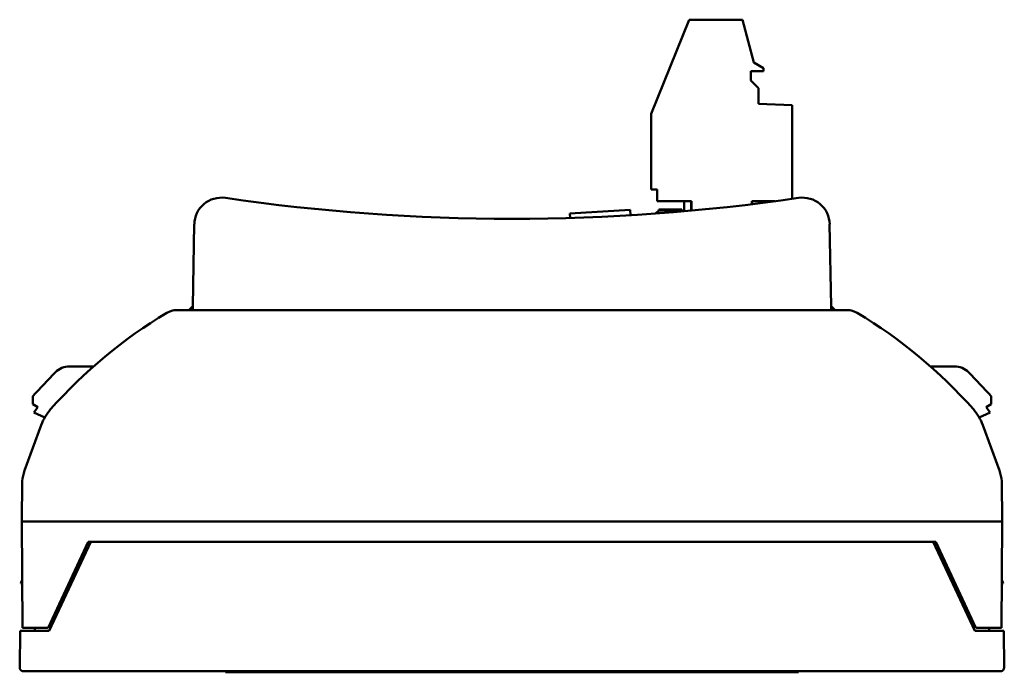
# Model space of a CAD drawing. Header units: millimetres. Extents: x 97 to 303, y 39 to 236.
# Tile 5 of 5: x 204 to 303, y 170 to 236. Entities that reach past the tile are written whole.
import ezdxf

# ---------------------------------------------------------------- set-up
doc = ezdxf.new("R2010")
doc.units = ezdxf.units.MM
doc.layers.add('Arêtes visibles(celduc)', color=7, linetype='Continuous', lineweight=50)

msp = doc.modelspace()

# ---------------------------------------------------------------- linework, layer by layer
at = {"layer": 'Arêtes visibles(celduc)'}
for p, q in [((267.695, 226.682), (271.554, 236.232)), ((271.554, 236.232), (276.954, 236.232)), ((276.954, 236.232), (278.115, 231.898)), ((278.115, 231.898), (279.095, 231.332)), ((277.795, 231.032), (277.795, 230.082)), ((279.095, 231.032), (277.795, 231.032)), ((279.095, 231.332), (279.095, 231.032)), ((277.795, 230.082), (278.595, 229.282)), ((278.595, 229.282), (278.595, 227.7)), ((278.595, 227.7), (281.995, 227.582)), ((281.995, 227.582), (281.995, 218.077)), ((267.695, 219.032), (267.695, 226.682)), ((268.295, 219.032), (267.695, 219.032)), ((268.295, 217.832), (268.295, 219.032)), ((271.749, 217.832), (268.295, 217.832)), ((271.775, 217.832), (271.045, 217.832)), ((271.045, 217.832), (271.045, 216.813)), ((271.765, 216.878), (271.749, 217.832)), ((271.775, 216.879), (271.775, 217.832)), ((279.165, 217.832), (277.905, 217.832)), ((277.905, 217.832), (277.905, 217.533)), ((277.942, 217.832), (277.937, 217.537)), ((280.228, 217.832), (277.942, 217.832)), ((279.18, 217.694), (279.165, 217.832)), ((279.195, 217.696), (279.174, 217.753)), ((265.562, 216.96), (259.474, 216.588)), ((259.474, 216.588), (259.501, 216.138)), ((265.562, 216.96), (265.596, 216.411)), ((268.469, 216.912), (268.169, 216.612)), ((268.567, 216.612), (268.169, 216.612)), ((268.169, 216.612), (268.169, 216.582)), ((268.469, 217.012), (270.819, 217.012)), ((268.469, 216.912), (268.469, 217.012)), ((268.469, 216.912), (270.819, 216.912)), ((270.819, 216.912), (270.819, 217.012)), ((270.819, 216.912), (270.928, 216.803)), ((221.396, 215.499), (221.251, 207.196)), ((285.939, 207.196), (285.794, 215.499)), ((287.571, 206.797), (219.62, 206.797)), ((220.845, 206.797), (221.253, 207.198)), ((285.937, 207.198), (286.345, 206.797)), ((211.183, 201.097), (208.741, 201.097)), ((298.449, 201.097), (296.007, 201.097)), ((205.034, 198.07), (205.027, 197.27)), ((302.163, 197.27), (302.156, 198.07)), ((205.027, 197.27), (205.527, 196.981)), ((205.527, 196.981), (205.138, 196.424)), ((301.663, 196.981), (302.163, 197.27)), ((302.053, 196.424), (301.663, 196.981)), ((205.138, 196.424), (206.231, 195.914)), ((300.959, 195.914), (302.053, 196.424)), ((205.874, 195.144), (204.197, 190.537)), ((302.993, 190.537), (301.316, 195.144)), ((203.937, 189.466), (203.901, 185.375)), ((303.289, 185.375), (303.254, 189.466)), ((203.901, 185.375), (203.995, 174.597)), ((203.901, 185.375), (303.289, 185.375)), ((303.195, 174.597), (303.289, 185.375)), ((206.565, 174.597), (210.635, 183.325)), ((210.902, 183.325), (206.692, 174.297)), ((296.555, 183.325), (210.635, 183.325)), ((300.498, 174.297), (296.288, 183.325)), ((296.555, 183.325), (300.625, 174.597)), ((203.808, 179.097), (203.953, 179.454)), ((203.956, 179.097), (203.808, 179.097)), ((303.234, 179.097), (303.382, 179.097)), ((303.382, 179.097), (303.238, 179.454)), ((203.694, 170.597), (203.727, 174.297)), ((206.692, 174.297), (203.727, 174.297)), ((203.995, 174.597), (206.565, 174.597)), ((205.216, 174.297), (205.219, 174.597)), ((303.464, 174.297), (300.498, 174.297)), ((300.625, 174.597), (303.195, 174.597)), ((301.972, 174.597), (301.974, 174.297)), ((303.496, 170.597), (303.464, 174.297)), ((204.094, 170.197), (303.096, 170.197)), ((224.565, 170.197), (224.565, 170.097)), ((224.565, 170.097), (227.122, 170.097)), ((227.122, 170.097), (229.177, 170.097)), ((229.135, 170.197), (229.177, 170.097)), ((230.07, 170.097), (229.177, 170.097)), ((230.07, 170.097), (277.12, 170.097)), ((278.013, 170.097), (277.12, 170.097)), ((278.056, 170.197), (278.013, 170.097)), ((278.013, 170.097), (280.068, 170.097)), ((280.068, 170.097), (282.625, 170.097)), ((282.625, 170.097), (282.625, 170.197))]:
    msp.add_line(p, q, dxfattribs=at)
for centre, radius, start, end in [((224.146, 215.451), 2.75, 81.64818, 179), ((253.595, 416.051), 200, 261.64818, 278.35182), ((283.045, 215.451), 2.75, 1, 98.35182), ((219.62, 204.797), 2, 90, 120.90099), ((287.571, 204.797), 2, 59.09901, 90), ((244.27, 163.61), 50, 120.90099, 138.49025), ((262.92, 163.61), 50, 41.50975, 59.09901), ((208.741, 199.097), 2, 90, 134.95339), ((298.449, 199.097), 2, 45.04661, 90), ((244.17, 163.61), 52.145, 134.95339, 138.63596), ((263.02, 163.61), 52.145, 41.36404, 45.04661), ((210.572, 193.434), 5, 138.49025, 160), ((296.618, 193.434), 5, 20, 41.50975), ((208.896, 188.827), 5, 160, 172.6627), ((298.294, 188.827), 5, 7.3373, 20), ((204.094, 170.597), 0.4, 180, 270), ((303.096, 170.597), 0.4, 270, 0)]:
    msp.add_arc(centre, radius, start, end, dxfattribs=at)
for centre, major_axis, start_param, end_param in [((222.22, 205.386), (0.5, 28.649), 1.508132, 1.522149), ((284.971, 205.386), (-0.5, 28.649), 4.761036, 4.775053)]:
    msp.add_ellipse(centre, major_axis=major_axis, ratio=0.034899, start_param=start_param, end_param=end_param, dxfattribs=at)

doc.saveas('drawing.dxf')
